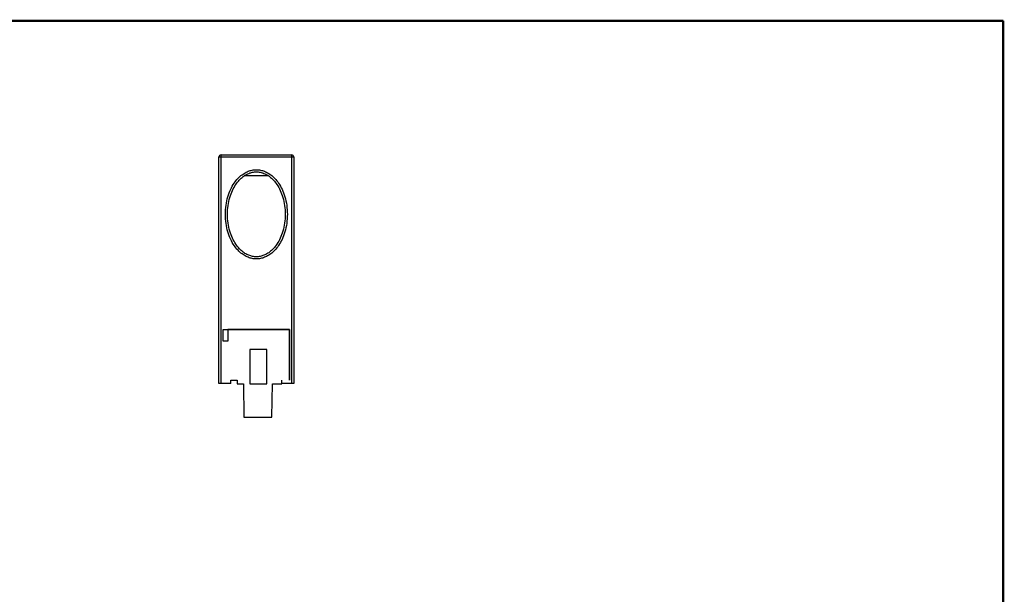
# Model space of a CAD drawing. Header units: inches. Extents: x 0.2 to 16.8, y 0.1 to 10.8.
# Tile 10 of 10: x 7.6 to 16.8, y 5.4 to 10.8. Entities that reach past the tile are written whole.
import ezdxf

# ---------------------------------------------------------------- set-up
doc = ezdxf.new("R2010")
doc.units = ezdxf.units.IN
doc.header["$LTSCALE"] = 0.935
doc.header["$MEASUREMENT"] = 0
doc.layers.get('0').update_dxf_attribs({"linetype": 'CONTINUOUS'})

msp = doc.modelspace()

# ---------------------------------------------------------------- linework, layer by layer
at = {"color": 7, "linetype": 'CONTINUOUS'}
for p, q in [((9.4958, 7.3973), (9.4958, 9.5154)), ((9.4958, 9.5154), (10.1513, 9.5154)), ((10.1513, 7.3973), (10.1513, 9.5154)), ((9.4761, 7.3973), (9.4761, 9.4957)), ((9.4761, 9.4957), (10.171, 9.4957)), ((10.171, 9.4957), (10.171, 7.3973)), ((9.9338, 9.3219), (9.7133, 9.3219)), ((9.5155, 7.8973), (10.1316, 7.8973)), ((9.5155, 7.789), (9.5155, 7.8973)), ((10.1297, 7.8953), (9.5588, 7.8953)), ((9.5588, 7.8953), (9.5588, 7.789)), ((10.1297, 7.4268), (10.1297, 7.8953)), ((10.1316, 7.8973), (10.1316, 7.4268)), ((9.5588, 7.789), (9.5155, 7.789)), ((9.921, 7.7103), (9.7635, 7.7103)), ((9.7635, 7.7103), (9.7635, 7.3914)), ((9.921, 7.3914), (9.921, 7.7103)), ((9.5863, 7.3973), (9.4761, 7.3973)), ((9.5863, 7.4268), (9.6454, 7.4268)), ((9.5863, 7.3973), (9.5863, 7.4268)), ((9.6454, 7.4268), (9.6454, 7.3914)), ((10.0588, 7.4268), (10.0608, 7.4268)), ((10.0588, 7.3914), (10.0588, 7.4268)), ((10.0608, 7.3973), (10.0608, 7.4268)), ((10.171, 7.3973), (10.0608, 7.3973)), ((10.1316, 7.4268), (10.1297, 7.4268)), ((9.6454, 7.3914), (9.703, 7.3914)), ((9.703, 7.3914), (9.7084, 7.0843)), ((9.7635, 7.3914), (9.921, 7.3914)), ((9.9682, 7.0843), (9.9736, 7.3914)), ((9.9736, 7.3914), (10.0588, 7.3914)), ((9.7084, 7.0843), (9.9682, 7.0843))]:
    msp.add_line(p, q, dxfattribs=at)
at = {"color": 7, "linetype": 'CONTINUOUS', "const_width": 0.02}
for points in [[(16.75, 10.7586), (0.25, 10.7586)], [(16.75, 0.2586), (16.75, 10.7586)]]:
    msp.add_lwpolyline(points, dxfattribs=at)
at = {"color": 7, "linetype": 'CONTINUOUS'}
for centre, start, end in [((9.4958, 9.4957), 90, 180), ((10.1513, 9.4957), 0, 90)]:
    msp.add_arc(centre, 0.0197, start, end, dxfattribs=at)
for points, knots in [([(9.5362, 8.9642), (9.5362, 8.9924), (9.54, 9.0475), (9.5568, 9.1255), (9.5826, 9.1943), (9.6146, 9.2516), (9.6505, 9.297), (9.6883, 9.3311), (9.7269, 9.3552), (9.7656, 9.3705), (9.8042, 9.3779), (9.8428, 9.3779), (9.8814, 9.3705), (9.9201, 9.3552), (9.9587, 9.3312), (9.9965, 9.2971), (10.0324, 9.2517), (10.0645, 9.1944), (10.0903, 9.1256), (10.1071, 9.0475), (10.111, 8.9924), (10.111, 8.9642)], [0, 0, 0, 0, 0.076232, 0.148792, 0.215234, 0.274155, 0.325718, 0.370961, 0.411257, 0.448091, 0.482903, 0.517046, 0.551848, 0.588673, 0.628962, 0.674194, 0.725746, 0.784678, 0.851163, 0.923748, 1, 1, 1, 1]), ([(9.5558, 8.9642), (9.5558, 8.9913), (9.5595, 9.0443), (9.5755, 9.1189), (9.5998, 9.1843), (9.6297, 9.2385), (9.6631, 9.2814), (9.6983, 9.3138), (9.7341, 9.3367), (9.77, 9.3512), (9.8057, 9.3582), (9.8414, 9.3582), (9.8771, 9.3512), (9.9129, 9.3367), (9.9488, 9.3139), (9.984, 9.2815), (10.0174, 9.2386), (10.0473, 9.1844), (10.0716, 9.119), (10.0876, 9.0443), (10.0913, 8.9914), (10.0913, 8.9642)], [0, 0, 0, 0, 0.07764, 0.151357, 0.218037, 0.276679, 0.328038, 0.373131, 0.413056, 0.449277, 0.483324, 0.516653, 0.550697, 0.586912, 0.626831, 0.67192, 0.723275, 0.781911, 0.848587, 0.922322, 1, 1, 1, 1]), ([(10.111, 8.9642), (10.111, 8.9361), (10.1071, 8.881), (10.0903, 8.8029), (10.0645, 8.7341), (10.0325, 8.6768), (9.9966, 8.6315), (9.9588, 8.5974), (9.9202, 8.5733), (9.8815, 8.558), (9.8429, 8.5506), (9.8043, 8.5506), (9.7657, 8.558), (9.727, 8.5732), (9.6884, 8.5973), (9.6506, 8.6314), (9.6147, 8.6767), (9.5826, 8.7341), (9.5568, 8.8029), (9.54, 8.8809), (9.5362, 8.936), (9.5362, 8.9642)], [0, 0, 0, 0, 0.076232, 0.148792, 0.215234, 0.274155, 0.325718, 0.370961, 0.411257, 0.448091, 0.482903, 0.517046, 0.551848, 0.588673, 0.628962, 0.674194, 0.725746, 0.784678, 0.851163, 0.923748, 1, 1, 1, 1]), ([(10.0913, 8.9642), (10.0913, 8.9371), (10.0876, 8.8842), (10.0716, 8.8095), (10.0473, 8.7442), (10.0174, 8.69), (9.984, 8.647), (9.9488, 8.6146), (9.913, 8.5918), (9.8771, 8.5773), (9.8414, 8.5703), (9.8058, 8.5703), (9.77, 8.5773), (9.7342, 8.5917), (9.6983, 8.6146), (9.6631, 8.647), (9.6297, 8.6899), (9.5998, 8.7441), (9.5755, 8.8095), (9.5595, 8.8842), (9.5558, 8.9371), (9.5558, 8.9642)], [0, 0, 0, 0, 0.07764, 0.151357, 0.218037, 0.276679, 0.328038, 0.373131, 0.413056, 0.449277, 0.483324, 0.516653, 0.550697, 0.586912, 0.626831, 0.67192, 0.723275, 0.781911, 0.848587, 0.922322, 1, 1, 1, 1])]:
    msp.add_open_spline(points, degree=3, knots=knots, dxfattribs=at)

doc.saveas('drawing.dxf')
